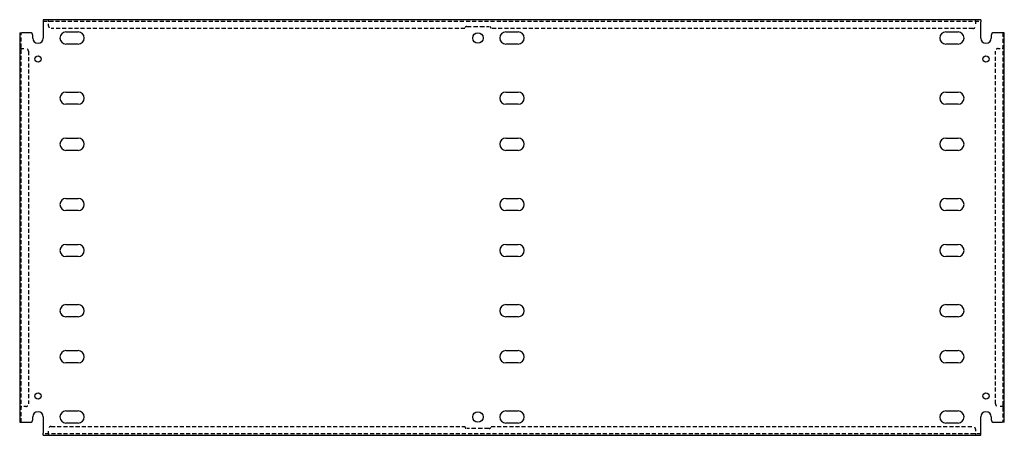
# Model space of a CAD drawing. Header units: inches. Extents: x 32.3 to 79.3, y 20 to 39.8.
import ezdxf

# ---------------------------------------------------------------- set-up
doc = ezdxf.new("R2010")
doc.units = ezdxf.units.IN
doc.header["$MEASUREMENT"] = 0
doc.linetypes.add('DASHED_SPACE', pattern=[0.2067, 0.1654, -0.0413])
doc.layers.add('Hidden Edges(ANSI)', color=7, linetype='DASHED_SPACE', lineweight=25)
doc.layers.add('Visible Edges(ANSI)', color=7, linetype='Continuous', lineweight=25)

msp = doc.modelspace()

# ---------------------------------------------------------------- linework, layer by layer
at = {"layer": 'Hidden Edges(ANSI)', "ltscale": 1.163964}
for p, q in [((33.458, 39.761), (78.208, 39.761)), ((78.208, 20.059), (33.458, 20.059))]:
    msp.add_line(p, q, dxfattribs=at)
at = {"layer": 'Hidden Edges(ANSI)', "ltscale": 0.129419}
for p, q in [((33.708, 39.761), (33.708, 39.829)), ((33.708, 39.761), (33.708, 39.829)), ((77.958, 39.761), (77.958, 39.829)), ((77.958, 39.761), (77.958, 39.829)), ((32.401, 38.454), (32.333, 38.454)), ((32.401, 38.454), (32.333, 38.454)), ((79.265, 38.454), (79.333, 38.454)), ((79.265, 38.454), (79.333, 38.454)), ((32.401, 21.366), (32.333, 21.366)), ((32.401, 21.366), (32.333, 21.366)), ((79.265, 21.366), (79.333, 21.366)), ((79.265, 21.366), (79.333, 21.366)), ((33.708, 20.059), (33.708, 19.991)), ((33.708, 20.059), (33.708, 19.991)), ((77.958, 20.059), (77.958, 19.991)), ((77.958, 20.059), (77.958, 19.991))]:
    msp.add_line(p, q, dxfattribs=at)
at = {"layer": 'Hidden Edges(ANSI)', "ltscale": 0.092649}
for p, q in [((33.708, 39.761), (33.708, 39.73)), ((77.958, 39.761), (77.958, 39.73)), ((32.401, 38.454), (32.432, 38.454)), ((79.265, 38.454), (79.234, 38.454)), ((32.401, 21.366), (32.432, 21.366)), ((79.265, 21.366), (79.234, 21.366)), ((33.708, 20.059), (33.708, 20.09)), ((77.958, 20.059), (77.958, 20.09))]:
    msp.add_line(p, q, dxfattribs=at)
at = {"layer": 'Hidden Edges(ANSI)', "ltscale": 0.369411}
for p, q in [((33.708, 39.536), (33.708, 39.73)), ((77.958, 39.73), (77.958, 39.536)), ((32.432, 38.454), (32.626, 38.454)), ((79.04, 38.454), (79.234, 38.454)), ((32.626, 21.366), (32.432, 21.366)), ((79.234, 21.366), (79.04, 21.366)), ((33.708, 20.09), (33.708, 20.284)), ((77.958, 20.284), (77.958, 20.09))]:
    msp.add_line(p, q, dxfattribs=at)
at = {"layer": 'Hidden Edges(ANSI)', "ltscale": 1.28568}
for p, q in [((53.677, 39.504), (54.74, 39.504)), ((54.74, 20.315), (53.677, 20.315))]:
    msp.add_line(p, q, dxfattribs=at)
at = {"layer": 'Hidden Edges(ANSI)', "ltscale": 1.167889}
for p, q in [((32.401, 20.616), (32.401, 39.204)), ((79.265, 39.204), (79.265, 20.616))]:
    msp.add_line(p, q, dxfattribs=at)
at = {"layer": 'Hidden Edges(ANSI)', "ltscale": 1.165233}
for p, q in [((53.583, 39.411), (33.833, 39.411)), ((33.833, 20.409), (53.583, 20.409))]:
    msp.add_line(p, q, dxfattribs=at)
at = {"layer": 'Hidden Edges(ANSI)', "ltscale": 1.159087}
for p, q in [((77.833, 39.411), (54.833, 39.411)), ((54.833, 20.409), (77.833, 20.409))]:
    msp.add_line(p, q, dxfattribs=at)
at = {"layer": 'Hidden Edges(ANSI)', "ltscale": 1.163729}
for p, q in [((32.751, 38.329), (32.751, 21.491)), ((78.915, 21.491), (78.915, 38.329))]:
    msp.add_line(p, q, dxfattribs=at)
at = {"layer": 'Hidden Edges(ANSI)', "ltscale": 0.373886}
for centre, start, end in [((33.833, 39.536), 180, 270), ((77.833, 39.536), 270, 0), ((32.626, 38.329), 0, 90), ((79.04, 38.329), 90, 180), ((32.626, 21.491), 270, 0), ((79.04, 21.491), 180, 270), ((33.833, 20.284), 90, 180), ((77.833, 20.284), 0, 90)]:
    msp.add_arc(centre, 0.125, start, end, dxfattribs=at)
at = {"layer": 'Hidden Edges(ANSI)', "ltscale": 0.279642}
for centre, start, end in [((53.677, 39.411), 90, 180), ((54.74, 39.411), 0, 90), ((53.677, 20.409), 180, 270), ((54.74, 20.409), 270, 0)]:
    msp.add_arc(centre, 0.0935, start, end, dxfattribs=at)
at = {"layer": 'Visible Edges(ANSI)'}
for p, q in [((78.208, 39.829), (33.458, 39.829)), ((33.458, 39.829), (33.458, 39.73)), ((33.458, 39.73), (33.458, 38.954)), ((78.208, 39.829), (78.208, 39.73)), ((78.208, 38.954), (78.208, 39.73)), ((32.333, 39.204), (32.432, 39.204)), ((32.333, 39.204), (32.333, 20.616)), ((32.833, 39.204), (32.432, 39.204)), ((32.958, 38.954), (32.958, 39.079)), ((34.542, 39.244), (35.124, 39.244)), ((55.542, 39.244), (56.124, 39.244)), ((76.542, 39.244), (77.124, 39.244)), ((78.708, 39.079), (78.708, 38.954)), ((79.234, 39.204), (78.833, 39.204)), ((79.333, 39.204), (79.234, 39.204)), ((79.333, 20.616), (79.333, 39.204)), ((35.124, 38.664), (34.542, 38.664)), ((56.124, 38.664), (55.542, 38.664)), ((77.124, 38.664), (76.542, 38.664)), ((34.542, 36.369), (35.124, 36.369)), ((55.542, 36.369), (56.124, 36.369)), ((76.542, 36.369), (77.124, 36.369)), ((35.124, 35.789), (34.542, 35.789)), ((56.124, 35.789), (55.542, 35.789)), ((77.124, 35.789), (76.542, 35.789)), ((34.542, 34.173), (35.124, 34.173)), ((55.542, 34.173), (56.124, 34.173)), ((76.542, 34.173), (77.124, 34.173)), ((35.124, 33.593), (34.542, 33.593)), ((56.124, 33.593), (55.542, 33.593)), ((77.124, 33.593), (76.542, 33.593)), ((34.542, 31.298), (35.124, 31.298)), ((55.542, 31.298), (56.124, 31.298)), ((76.542, 31.298), (77.124, 31.298)), ((35.124, 30.718), (34.542, 30.718)), ((56.124, 30.718), (55.542, 30.718)), ((77.124, 30.718), (76.542, 30.718)), ((34.542, 29.102), (35.124, 29.102)), ((55.542, 29.102), (56.124, 29.102)), ((76.542, 29.102), (77.124, 29.102)), ((35.124, 28.522), (34.542, 28.522)), ((56.124, 28.522), (55.542, 28.522)), ((77.124, 28.522), (76.542, 28.522)), ((34.542, 26.227), (35.124, 26.227)), ((55.542, 26.227), (56.124, 26.227)), ((76.542, 26.227), (77.124, 26.227)), ((35.124, 25.647), (34.542, 25.647)), ((56.124, 25.647), (55.542, 25.647)), ((77.124, 25.647), (76.542, 25.647)), ((34.542, 24.031), (35.124, 24.031)), ((55.542, 24.031), (56.124, 24.031)), ((76.542, 24.031), (77.124, 24.031)), ((35.124, 23.451), (34.542, 23.451)), ((56.124, 23.451), (55.542, 23.451)), ((77.124, 23.451), (76.542, 23.451)), ((34.542, 21.156), (35.124, 21.156)), ((55.542, 21.156), (56.124, 21.156)), ((76.542, 21.156), (77.124, 21.156)), ((32.958, 20.741), (32.958, 20.866)), ((33.458, 20.866), (33.458, 20.09)), ((78.208, 20.09), (78.208, 20.866)), ((78.708, 20.866), (78.708, 20.741)), ((32.333, 20.616), (32.432, 20.616)), ((32.432, 20.616), (32.833, 20.616)), ((35.124, 20.576), (34.542, 20.576)), ((56.124, 20.576), (55.542, 20.576)), ((77.124, 20.576), (76.542, 20.576)), ((78.833, 20.616), (79.234, 20.616)), ((79.333, 20.616), (79.234, 20.616)), ((33.458, 19.991), (33.458, 20.09)), ((33.458, 19.991), (78.208, 19.991)), ((78.208, 19.991), (78.208, 20.09))]:
    msp.add_line(p, q, dxfattribs=at)
for centre, radius in [((54.208, 38.954), 0.25), ((33.208, 37.954), 0.145), ((78.458, 37.954), 0.145), ((33.208, 21.866), 0.145), ((78.458, 21.866), 0.145), ((54.208, 20.866), 0.25)]:
    msp.add_circle(centre, radius, dxfattribs=at)
for centre, radius, start, end in [((32.833, 39.079), 0.125, 0, 90), ((34.542, 38.954), 0.29, 90, 270), ((35.124, 38.954), 0.29, 270, 90), ((55.542, 38.954), 0.29, 90, 270), ((56.124, 38.954), 0.29, 270, 90), ((76.542, 38.954), 0.29, 90, 270), ((77.124, 38.954), 0.29, 270, 90), ((78.833, 39.079), 0.125, 90, 180), ((33.208, 38.954), 0.25, 180, 0), ((78.458, 38.954), 0.25, 180, 0), ((34.542, 36.079), 0.29, 90, 270), ((35.124, 36.079), 0.29, 270, 90), ((55.542, 36.079), 0.29, 90, 270), ((56.124, 36.079), 0.29, 270, 90), ((76.542, 36.079), 0.29, 90, 270), ((77.124, 36.079), 0.29, 270, 90), ((34.542, 33.883), 0.29, 90, 270), ((35.124, 33.883), 0.29, 270, 90), ((55.542, 33.883), 0.29, 90, 270), ((56.124, 33.883), 0.29, 270, 90), ((76.542, 33.883), 0.29, 90, 270), ((77.124, 33.883), 0.29, 270, 90), ((34.542, 31.008), 0.29, 90, 270), ((35.124, 31.008), 0.29, 270, 90), ((55.542, 31.008), 0.29, 90, 270), ((56.124, 31.008), 0.29, 270, 90), ((76.542, 31.008), 0.29, 90, 270), ((77.124, 31.008), 0.29, 270, 90), ((34.542, 28.812), 0.29, 90, 270), ((35.124, 28.812), 0.29, 270, 90), ((55.542, 28.812), 0.29, 90, 270), ((56.124, 28.812), 0.29, 270, 90), ((76.542, 28.812), 0.29, 90, 270), ((77.124, 28.812), 0.29, 270, 90), ((34.542, 25.937), 0.29, 90, 270), ((35.124, 25.937), 0.29, 270, 90), ((55.542, 25.937), 0.29, 90, 270), ((56.124, 25.937), 0.29, 270, 90), ((76.542, 25.937), 0.29, 90, 270), ((77.124, 25.937), 0.29, 270, 90), ((34.542, 23.741), 0.29, 90, 270), ((35.124, 23.741), 0.29, 270, 90), ((55.542, 23.741), 0.29, 90, 270), ((56.124, 23.741), 0.29, 270, 90), ((76.542, 23.741), 0.29, 90, 270), ((77.124, 23.741), 0.29, 270, 90), ((34.542, 20.866), 0.29, 90, 270), ((35.124, 20.866), 0.29, 270, 90), ((55.542, 20.866), 0.29, 90, 270), ((56.124, 20.866), 0.29, 270, 90), ((76.542, 20.866), 0.29, 90, 270), ((77.124, 20.866), 0.29, 270, 90), ((32.833, 20.741), 0.125, 270, 0), ((33.208, 20.866), 0.25, 0, 180), ((78.458, 20.866), 0.25, 0, 180), ((78.833, 20.741), 0.125, 180, 270)]:
    msp.add_arc(centre, radius, start, end, dxfattribs=at)

doc.saveas('drawing.dxf')
